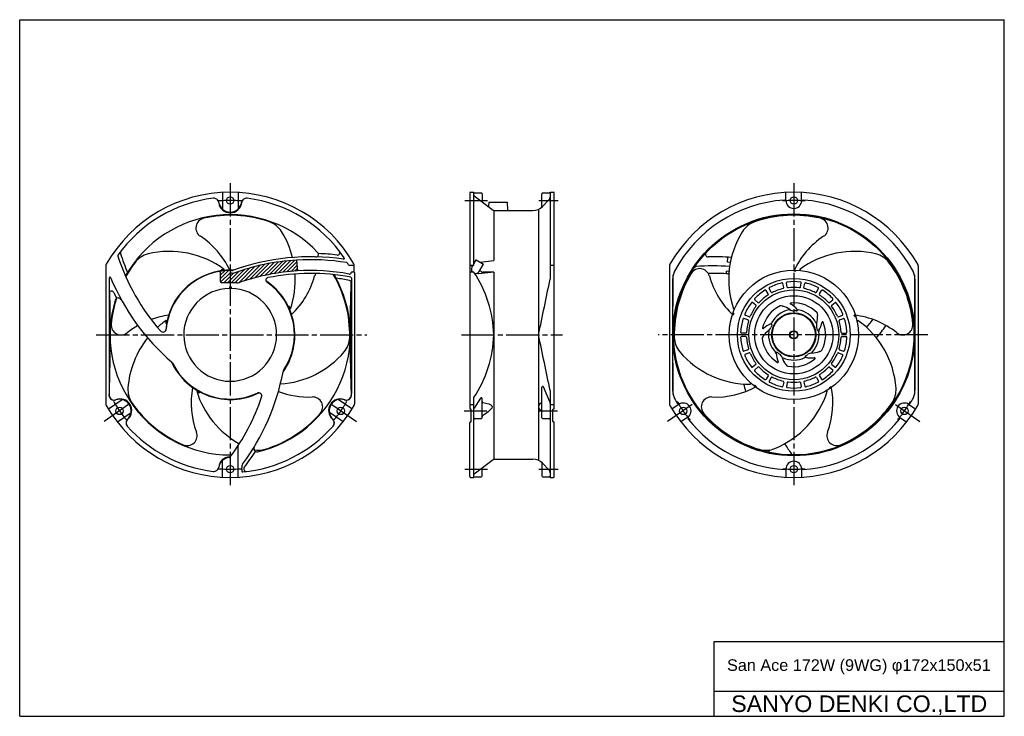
# Model space of a CAD drawing. Header units: millimetres. Extents: x 0 to 594, y 0 to 420.
import ezdxf
from ezdxf.enums import TextEntityAlignment as Align

# ---------------------------------------------------------------- set-up
doc = ezdxf.new("R2010")
doc.units = ezdxf.units.MM
doc.linetypes.add('CENTER', pattern=[27, 20, -2, 3, -2])
doc.linetypes.add('HS', pattern=[0])
doc.styles.get("Standard").update_dxf_attribs({"font": 'arial.ttf'})

msp = doc.modelspace()

# ---------------------------------------------------------------- hatches: boundary and pattern name
h = msp.add_hatch()
h.set_pattern_fill('ANSI31', scale=0.5, style=0)
h.set_pattern_definition([(45, (499.5207, 305.4198), (-1.122532, 1.122532), [])])
h.paths.add_polyline_path([(167.54, 268.53), (166.97, 275.01, 0.072145), (128.68, 267.02, 0.007998), (127.49, 267.06, -0.410324), (127, 267.56), (127, 261.26), (131.01, 261.26, 0.084035), (132.65, 261.54, -0.068875)])
h.paths.add_polyline_path([(127, 268.71, 0.042717), (120.42, 268.15, -0.465161), (121, 267.65), (121, 262.26, 0.414214), (122, 261.26), (127, 261.26)])

# ---------------------------------------------------------------- linework, layer by layer
at = {"color": 7, "linetype": 'HS'}
for p, q in [((0, 420), (594, 420)), ((0, 0), (0, 420)), ((594, 0), (594, 420)), ((419, 45), (594, 45)), ((419, 0), (419, 45)), ((419, 15), (594, 15)), ((0, 0), (594, 0))]:
    msp.add_line(p, q, dxfattribs=at)
at = {"color": 7, "linetype": 'CENTER'}
for p, q in [((127, 321.38), (127, 138.54)), ((467, 321.38), (467, 138.54)), ((268.6, 310.96), (282.2, 310.96)), ((313.13, 310.96), (324.87, 310.96)), ((46.18, 229.96), (209.43, 229.96)), ((266.5, 229.96), (327.5, 229.96)), ((547.81, 229.96), (385.25, 229.96)), ((65.73, 187.85), (50.9, 177.66)), ((188.27, 187.85), (203.1, 177.66)), ((405.73, 187.85), (390.9, 177.66)), ((528.27, 187.85), (543.1, 177.66)), ((268.23, 184.08), (281.83, 184.08)), ((312.77, 184.08), (324.5, 184.08)), ((268.6, 148.96), (282.2, 148.96)), ((268.6, 148.96), (282.2, 148.96)), ((313.13, 148.96), (324.87, 148.96))]:
    msp.add_line(p, q, dxfattribs=at)
at = {"color": 7}
for p, q in [((122.25, 315.83), (122.25, 305.82)), ((131.75, 315.83), (131.75, 305.82)), ((271.5, 315.46), (271.5, 185.74)), ((272, 315.96), (274, 315.96)), ((274, 271.96), (274, 315.96)), ((274, 315.56), (278.5, 315.56)), ((279, 315.06), (279, 310.21)), ((315, 307.04), (315, 315.06)), ((315.5, 315.56), (319.5, 315.56)), ((319.99, 315.96), (322, 315.96)), ((320, 315.96), (320, 263.6)), ((322.5, 185.74), (322.5, 315.46)), ((462.25, 310.96), (462.25, 315.83)), ((471.75, 310.96), (471.75, 315.83)), ((274.2, 313.81), (285.73, 305.16)), ((283, 309.96), (282.86, 307.31)), ((283, 309.96), (294, 309.96)), ((294, 309.96), (294.26, 304.96)), ((319.29, 311.43), (315.36, 307.38)), ((286, 305.02), (286, 274.75)), ((286.33, 304.96), (309.62, 304.96)), ((313, 305.71), (313, 154.21)), ((166.97, 275.01), (167.54, 268.53)), ((274, 272.77), (275.39, 275.17)), ((274, 273.42), (274.4, 273.47)), ((275.39, 275.17), (279.72, 272.67)), ((275.39, 275.17), (279.72, 272.67)), ((277.71, 273.83), (286, 274.75)), ((426.92, 273.81), (427.18, 276.75)), ((428.73, 273.65), (426.92, 273.81)), ((52, 271.52), (52, 188.4)), ((121, 267.65), (121, 262.26)), ((127, 268.21), (127, 267.56)), ((198.87, 271.96), (201.19, 271.96)), ((200.5, 267.96), (201.5, 267.96)), ((201.62, 272.21), (201.62, 267.95)), ((202, 267.46), (202, 188.4)), ((272, 271.96), (274, 271.96)), ((272, 267.96), (274, 267.96)), ((272.8, 270.7), (273.53, 271.96)), ((274, 267.79), (274, 267.96)), ((276.28, 267.32), (276.88, 266.82)), ((286, 267.72), (276.88, 266.82)), ((277.13, 268.2), (279.72, 272.67)), ((286, 267.72), (279.5, 267.72)), ((286, 267.72), (286, 154.9)), ((320, 272.04), (322.5, 272.04)), ((392, 271.52), (392, 188.4)), ((426.31, 266.79), (426.44, 268.33)), ((427.96, 268.2), (426.44, 268.33)), ((542, 271.52), (542, 188.4)), ((53.9, 264.27), (53.9, 194.63)), ((200.1, 264.19), (200.1, 194.63)), ((393.9, 263.59), (393.9, 196.34)), ((540.1, 263.59), (540.1, 196.34)), ((131.01, 261.26), (122, 261.26)), ((126.5, 258.96), (127.5, 258.96)), ((126.5, 258.96), (126.5, 257.96)), ((127.5, 258.96), (127.5, 257.96)), ((315, 179.98), (315, 198.37)), ((319.8, 189.62), (315.96, 198.57)), ((320, 196.32), (320, 143.96)), ((53.54, 185.24), (61.79, 190.91)), ((200.46, 185.24), (192.21, 190.91)), ((274, 143.96), (274, 192.13)), ((278.08, 191.84), (274.08, 185.76)), ((279, 179.98), (279, 191.57)), ((271.5, 187.88), (274, 187.88)), ((272, 185.24), (272, 185.24)), ((272.3, 177.71), (272.3, 184.94)), ((320, 187.88), (322.5, 187.88)), ((321.7, 177.71), (321.7, 184.94)), ((322, 185.24), (322, 185.24)), ((397.56, 188), (393.54, 185.24)), ((536.44, 188), (540.46, 185.24)), ((58.92, 177.41), (67.17, 183.08)), ((195.08, 177.41), (186.83, 183.08)), ((274.5, 179.48), (278.5, 179.48)), ((315.5, 179.48), (319.5, 179.48)), ((402.94, 180.17), (398.92, 177.41)), ((531.06, 180.17), (535.08, 177.41)), ((271.5, 144.46), (271.5, 176.91)), ((272, 177.41), (272, 177.41)), ((322, 177.41), (322, 177.41)), ((322.5, 144.46), (322.5, 176.91)), ((131.75, 144.09), (131.75, 163.08)), ((274.2, 146.11), (285.73, 154.76)), ((286.33, 154.96), (309.62, 154.96)), ((122.25, 144.09), (122.25, 154.1)), ((134, 148.96), (134, 147.8)), ((279, 144.86), (279, 149.71)), ((315, 152.88), (315, 144.86)), ((319.29, 148.49), (315.36, 152.54)), ((462.25, 148.96), (462.25, 144.09)), ((471.75, 148.96), (471.75, 144.09)), ((272, 143.96), (274, 143.96)), ((274, 144.36), (278.5, 144.36)), ((315.5, 144.36), (319.5, 144.36)), ((319.99, 143.96), (322, 143.96))]:
    msp.add_line(p, q, dxfattribs=at)
at = {"color": 7, "ltscale": 0.771333}
msp.add_line((156.84, 267.44), (156.84, 267.44), dxfattribs=at)
msp.add_line((156.84, 267.44), (156.84, 267.44), dxfattribs=at)
at = {"color": 7, "ltscale": 0.8}
for p, q in [((451.58, 254.63), (450.26, 256.76)), ((453.34, 255.65), (452.17, 257.86)), ((460.95, 258.42), (460.43, 260.87)), ((462.95, 258.77), (462.6, 261.25)), ((471.05, 258.77), (471.4, 261.25)), ((473.05, 258.42), (473.57, 260.87)), ((480.66, 255.65), (481.83, 257.86)), ((482.42, 254.63), (483.74, 256.76)), ((445.38, 249.43), (443.52, 251.1)), ((488.62, 249.43), (490.48, 251.1)), ((444.07, 247.87), (442.1, 249.41)), ((489.93, 247.87), (491.9, 249.41)), ((439.33, 238.95), (436.95, 239.72)), ((440.02, 240.86), (437.7, 241.8)), ((493.98, 240.86), (496.3, 241.8)), ((494.67, 238.95), (497.05, 239.72)), ((437.92, 230.98), (435.42, 231.06)), ((437.92, 228.94), (435.42, 228.86)), ((496.08, 230.98), (498.58, 231.06)), ((496.08, 228.94), (498.58, 228.86)), ((439.33, 220.97), (436.95, 220.2)), ((494.67, 220.97), (497.05, 220.2)), ((440.02, 219.06), (437.7, 218.12)), ((493.98, 219.06), (496.3, 218.12)), ((444.07, 212.05), (442.1, 210.51)), ((445.38, 210.49), (443.52, 208.82)), ((488.62, 210.49), (490.48, 208.82)), ((489.93, 212.05), (491.9, 210.51)), ((451.58, 205.29), (450.26, 203.17)), ((453.34, 204.27), (452.17, 202.06)), ((480.66, 204.27), (481.83, 202.06)), ((482.42, 205.29), (483.74, 203.17)), ((460.95, 201.5), (460.43, 199.05)), ((462.95, 201.15), (462.6, 198.67)), ((471.05, 201.15), (471.4, 198.67)), ((473.05, 201.5), (473.57, 199.05))]:
    msp.add_line(p, q, dxfattribs=at)
at = {"color": 7}
for centre, radius in [((127, 310.96), 2.25), ((467, 310.96), 2.25), ((467, 229.96), 72.96), ((467, 229.96), 72.45), ((467, 229.96), 27.1), ((467, 229.96), 23.6), ((467, 229.96), 13.35), ((467, 229.96), 13.3), ((467, 229.96), 13), ((467, 229.96), 2.5), ((467, 229.96), 2.27), ((60.25, 184.08), 2.25), ((193.75, 184.08), 2.25), ((400.25, 184.08), 2.25), ((533.75, 184.08), 2.25), ((127, 148.96), 2.25), ((467, 148.96), 2.25)]:
    msp.add_circle(centre, radius, dxfattribs=at)
at = {"color": 7, "ltscale": 0.8}
for radius in [39, 34]:
    msp.add_circle((467, 229.96), radius, dxfattribs=at)
at = {"color": 7}
for centre, radius, start, end in [((127, 229.96), 86, 29.80674, 150.34815), ((272, 315.46), 0.5, 90, 180), ((278.5, 315.06), 0.5, 0, 90), ((315.5, 315.06), 0.5, 90, 180), ((319.5, 316.06), 0.5, 270, 348.46304), ((322, 315.46), 0.5, 0, 90), ((467, 229.96), 86, 29.65185, 150.34815), ((127, 229.96), 83, 97.08646, 144.69423), ((117.07, 309.34), 3, 6.78443, 97.13021), ((117.13, 309.35), 3, 9.27139, 97.08646), ((127, 310.52), 7, 186.78443, 353.21557), ((127, 310.96), 7, 189.27139, 350.72861), ((136.87, 309.35), 3, 82.91354, 170.72861), ((136.93, 309.34), 3, 82.86979, 173.21557), ((127, 229.96), 83, 33.96793, 82.91354), ((274.5, 314.21), 0.5, 180, 233.1301), ((317.5, 313.18), 2.5, 315.80693, 0), ((467, 229.96), 81.5, 94.0653, 151.94755), ((461.29, 310.26), 1, 7.01805, 94.0653), ((467, 310.96), 4.75, 180, 0), ((472.71, 310.26), 1, 85.9347, 172.98195), ((467, 229.96), 81.5, 28.05245, 85.9347), ((286.33, 305.96), 1, 233.1301, 270), ((309.62, 312.96), 8, 270, 315.80693), ((127, 229.96), 72.45, 43.14017, 149.89809), ((62.24, 279.45), 1.5, 142.61294, 197.60275), ((178.77, 278.47), 1.5, 268.59706, 43.14017), ((191.66, 279.57), 1.5, 263.38407, 37.50005), ((415.23, 278.47), 1.5, 136.85983, 271.40294), ((59.67, 277.64), 0.5, 144.69423, 198.02488), ((181.58, 317.31), 128.7, 198.02488, 221.31505), ((181.58, 317.31), 126.7, 197.60275, 203.12594), ((175.36, 139.02), 138, 81.66969, 109.88413), ((175.36, 139.02), 136.25, 93.52802, 110.03386), ((175.36, 139.02), 136.25, 80.74916, 93.52802), ((175.36, 139.02), 140, 83.38407, 88.01725), ((195.42, 276.06), 0.5, 261.66969, 33.96793), ((197.1, 272.51), 1, 31.25648, 80.74916), ((418.64, 139.02), 138, 85.5374, 91.40294), ((54, 271.52), 2, 150.34815, 180), ((127, 229.96), 38.75, 99.78402, 174.78804), ((127, 229.96), 38.75, 89.25101, 99.78402), ((120.5, 267.65), 0.5, 0, 99.78402), ((127.5, 268.21), 0.5, 89.25101, 180), ((127.5, 267.56), 0.5, 180, 269.23807), ((127, 229.96), 38.75, 88.706, 89.25101), ((127.91, 270.2), 1.5, 268.706, 289.88413), ((175.36, 139.02), 129.75, 93.45426, 109.21436), ((175.36, 139.02), 129.75, 79.57817, 93.45426), ((127, 229.96), 83, 30.59605, 31.25648), ((198.87, 272.46), 0.5, 210.59605, 270), ((199.01, 267.61), 1, 259.57817, 354.28525), ((200.5, 267.46), 0.5, 90, 174.28525), ((201.19, 272.46), 0.5, 270, 29.80674), ((201.5, 267.46), 0.5, 0, 90), ((272, 272.46), 0.5, 180, 270), ((272, 267.46), 0.5, 90, 180), ((274.97, 269.45), 2.5, 149.99997, 216.55684), ((214.02, 227.95), 72, 1.60334, 33.59686), ((274.97, 269.45), 2.5, 259.7292, 329.99976), ((279.5, 269.72), 2, 199.89686, 270), ((394, 271.52), 2, 150.34815, 180), ((403.9, 263.59), 10, 151.94755, 180), ((408.15, 269.6), 1.5, 94.59339, 146.03807), ((418.64, 139.02), 132.5, 85.81658, 94.59339), ((530.1, 263.59), 10, 0, 28.05245), ((540, 271.52), 2, 0, 29.65185), ((54.4, 264.27), 0.5, 22.63966, 180), ((181.58, 317.31), 137.3, 202.63966, 229.13399), ((66.05, 265.29), 2, 149.89809, 204.2388), ((122, 262.26), 1, 180, 270), ((127, 229.96), 37.1, 87.40509, 89.23807), ((131.01, 266.26), 5, 270, 289.21436), ((127, 229.96), 72.45, 283.31137, 29.40884), ((150.05, 262.96), 1.5, 101.54111, 235.06924), ((127, 229.96), 38.75, 326.20652, 55.06924), ((175.36, 139.02), 128, 79.03832, 101.54111), ((188.81, 264.8), 1.5, 29.40884, 83.89578), ((175.36, 139.02), 126, 79.23961, 82.9004), ((198.6, 261.33), 1.5, 0, 79.23961), ((921.82, 237.68), 722.41, 178.05521, 180.61206), ((199.6, 264.19), 0.5, 0, 79.03832), ((-17841.8, 4024.94), 18547.2, 348.193198, 348.299353), ((-13361.09, 308.12), 13755.35, 359.674417, 359.824574), ((405.19, 264.8), 1.5, 110.25935, 150.59116), ((418.64, 139.02), 128, 85.87777, 91.45412), ((527.95, 265.29), 2, 355.23344, 30.10191), ((14295.09, 308.12), 13755.35, 180.175426, 180.325583), ((55.4, 254.84), 1.5, 26.34002, 180), ((-667.82, 237.68), 722.41, 359.38794, 1.4469), ((181.58, 317.31), 139.3, 206.34002, 207.98183), ((127, 229.96), 28, 91.02319, 88.97681), ((127, 229.96), 72.45, 163.31137, 269.89809), ((59.52, 250.19), 2, 28.80446, 163.31137), ((534.48, 250.19), 2, 16.68863, 51.5571), ((467, 229.96), 19.25, 115.21012, 167.55935), ((467, 229.96), 15.25, 100.71438, 151.78592), ((459.44, 246.02), 1.5, 61.65723, 115.21012), ((460.86, 248.66), 1.5, 241.65723, 255.2), ((457.29, 235.12), 12.5, 53.92346, 75.2), ((464.11, 245.24), 0.3, 280.71438, 56.00385), ((467, 248.46), 4, 233.92346, 269.98805), ((465.16, 248.82), 0.3, 95.55935, 240.0979), ((457.29, 235.12), 15.5, 40.48981, 60.0979), ((467, 229.96), 19.25, 43.21012, 95.55935), ((467, 229.96), 14.5, 83.51019, 89.98805), ((468.7, 244.86), 0.5, 263.51019, 40.48981), ((469.97, 246.44), 1.5, 221.75168, 259.78592), ((467, 229.96), 15.25, 28.71438, 79.78592), ((468.91, 240.79), 12.5, 341.92346, 3.2), ((479.94, 242.11), 1.5, 349.65723, 43.21012), ((482.89, 241.57), 1.5, 169.65723, 183.2), ((467, 229.96), 19.25, 331.21012, 23.55935), ((484.37, 237.53), 0.3, 23.55935, 168.0979), ((412.42, 317.31), 128.7, 319.91103, 322.6434), ((86.42, 233.66), 2, 221.31505, 354.78804), ((448.49, 234.04), 0.3, 167.55935, 312.0979), ((459.09, 222.32), 12.5, 125.92346, 147.2), ((459.09, 222.32), 15.5, 112.48981, 132.0979), ((451.58, 231.93), 0.3, 352.71438, 128.00385), ((449.41, 235.68), 4, 305.92346, 341.98805), ((467, 229.96), 15.25, 172.71438, 223.78592), ((452.24, 237.88), 1.5, 293.75168, 331.78592), ((453.35, 236.18), 0.5, 335.51019, 112.48981), ((467, 229.96), 14.5, 155.51019, 161.98805), ((467, 229.96), 15.25, 316.71438, 7.78592), ((480.64, 237.43), 0.3, 208.71438, 344.00385), ((484.6, 235.67), 4, 161.92346, 197.98805), ((467, 229.96), 14.5, 11.51019, 17.98805), ((481.7, 232.95), 0.5, 191.51019, 328.48981), ((483.6, 232.23), 1.5, 149.75168, 187.78592), ((468.91, 240.79), 15.5, 328.48981, 348.0979), ((412.42, 317.31), 137.3, 319.48561, 323.44378), ((-667.82, 222.24), 722.41, 357.68314, 0.61206), ((921.82, 222.24), 722.41, 179.38794, 182.31686), ((214.02, 231.97), 72, 326.40314, 358.39666), ((-17841.8, -3565.02), 18547.2, 11.700647, 11.806802), ((-13361.09, 151.8), 13755.35, 0.175426, 0.325583), ((449.39, 227.73), 1.5, 133.65723, 187.21012), ((467, 229.96), 19.25, 187.21012, 239.55935), ((447.32, 229.9), 1.5, 313.65723, 327.2), ((14295.09, 151.8), 13755.35, 179.674417, 179.824574), ((477.89, 231.49), 12.5, 269.92346, 291.2), ((482.96, 218.44), 1.5, 97.65723, 111.2), ((482.56, 221.41), 1.5, 277.65723, 331.21012), ((454.91, 218.37), 1.5, 5.75168, 43.78592), ((456.87, 218.9), 0.5, 47.51019, 184.48981), ((471.82, 220.07), 15.5, 184.48981, 204.0979), ((467, 229.96), 14.5, 227.51019, 233.98805), ((456.12, 215), 4, 17.92346, 53.98805), ((471.82, 220.07), 12.5, 197.92346, 219.2), ((460.36, 215.9), 0.3, 64.71438, 200.00385), ((467, 229.96), 15.25, 244.71438, 295.78592), ((467, 229.96), 19.25, 259.21012, 311.55935), ((474.29, 214.88), 1.5, 77.75168, 115.78592), ((474.39, 216.91), 0.5, 119.51019, 256.48981), ((467, 229.96), 14.5, 299.51019, 305.98805), ((477.89, 231.49), 15.5, 256.48981, 276.0979), ((477.87, 214.99), 4, 89.92346, 125.98805), ((478.32, 219.3), 0.3, 136.71438, 272.00385), ((479.57, 215.78), 0.3, 311.55935, 96.0979), ((90.44, 211.96), 2, 26.20652, 49.13399), ((127, 229.96), 38.75, 206.20652, 294.78804), ((160.87, 207.29), 2, 146.20652, 169.13399), ((457.4, 213.62), 0.3, 239.55935, 24.0979), ((460.97, 211.23), 1.5, 25.65723, 39.2), ((463.68, 212.52), 1.5, 205.65723, 259.21012), ((24.06, 233.55), 137.3, 323.55367, 349.13399), ((315.5, 198.37), 0.5, 23.21274, 180), ((403.9, 196.34), 10, 180, 208.05245), ((569.94, 233.55), 137.3, 194.00524, 195.95568), ((530.1, 196.34), 10, 331.94755, 0), ((68.9, 194.63), 15, 180, 185.28215), ((56.94, 193.63), 3, 184.75348, 291.49943), ((56.95, 193.52), 3, 185.28215, 289.23734), ((60.25, 184.08), 7, 313.77139, 109.23734), ((60.61, 184.33), 7, 311.28443, 111.49943), ((24.06, 233.55), 128.7, 323.12254, 341.31505), ((144.08, 192.96), 2, 341.31505, 114.78804), ((193.39, 184.33), 7, 68.50057, 228.71557), ((193.75, 184.08), 7, 70.76266, 226.22861), ((197.06, 193.63), 3, 248.50057, 355.24652), ((197.05, 193.52), 3, 250.76266, 354.71785), ((185.1, 194.63), 15, 354.71785, 0), ((278.5, 191.57), 0.5, 0, 146.65834), ((467, 229.96), 81.5, 208.05245, 210.4347), ((467, 229.96), 81.5, 329.5653, 331.94755), ((54, 188.4), 2, 180, 209.65185), ((127, 229.96), 86, 209.65185, 330.34815), ((200, 188.4), 2, 330.34815, 0), ((200, 188.4), 2, 330.34815, 0), ((272, 185.74), 0.5, 180, 270), ((272, 184.94), 0.3, 0, 90), ((274.5, 185.49), 0.5, 146.65834, 180), ((279.5, 189.73), 0.5, 180, 257.504), ((314.5, 189.4), 0.5, 307.26994, 360), ((317.5, 188.64), 2.5, 0, 23.21274), ((322, 184.94), 0.3, 90, 180), ((322, 185.74), 0.5, 270, 0), ((394, 188.4), 2, 180, 209.65185), ((394, 188.4), 2, 180, 209.65185), ((467, 229.96), 86, 209.65185, 330.34815), ((397.59, 189.18), 1, 210.4347, 297.48195), ((400.25, 184.08), 4.75, 304.5, 124.5), ((533.75, 184.08), 4.75, 55.5, 235.5), ((536.41, 189.18), 1, 242.51805, 329.5653), ((540, 188.4), 2, 330.34815, 0), ((67.16, 176.86), 3, 133.77139, 221.58646), ((67.2, 176.81), 3, 131.28443, 221.63021), ((186.8, 176.81), 3, 318.36979, 48.71557), ((186.84, 176.86), 3, 318.41354, 46.22861), ((274.5, 178.98), 0.5, 90, 180), ((278.5, 179.98), 0.5, 270, 0), ((279.5, 180.6), 0.5, 125.63304, 180), ((314.5, 183.35), 0.5, 0, 42.07575), ((315.5, 179.98), 0.5, 180, 270), ((319.5, 178.98), 0.5, 0, 90), ((404.06, 179.78), 1, 131.51805, 218.5653), ((467, 229.96), 81.5, 218.5653, 265.9347), ((467, 229.96), 81.5, 274.0653, 321.4347), ((529.94, 179.78), 1, 321.4347, 48.48195), ((127, 229.96), 83, 221.58646, 262.91354), ((127, 229.96), 83, 275.21591, 318.41354), ((272, 176.91), 0.5, 90, 180), ((272, 177.71), 0.3, 270, 0), ((322, 177.71), 0.3, 180, 270), ((322, 176.91), 0.5, 0, 90), ((143.22, 161.4), 2, 148.80446, 283.31137), ((450.78, 161.4), 2, 256.68863, 334.15123), ((569.94, 233.55), 128.7, 212.58396, 215.7612), ((127, 149.4), 7, 93.15939, 173.21557), ((127, 148.96), 7, 95.64829, 170.72861), ((126.21, 156.92), 1, 275.64829, 323.12254), ((126.56, 157.39), 1, 273.15939, 323.38236), ((126.87, 159.51), 2, 269.89809, 324.2388), ((24.06, 233.55), 139.3, 323.11053, 327.98183), ((286.33, 153.96), 1, 90, 126.8699), ((309.62, 146.96), 8, 44.19307, 90), ((467.13, 159.51), 2, 215.7612, 270.10191), ((117.07, 150.58), 3, 262.86979, 353.21557), ((117.13, 150.57), 3, 262.91354, 350.72861), ((136.92, 150.21), 3, 143.55367, 187.16164), ((127, 148.96), 7, 0, 7.16164), ((136.67, 149.04), 1.5, 143.11053, 276.81696), ((461.29, 149.66), 1, 265.9347, 352.98195), ((467, 148.96), 4.75, 0, 180), ((472.71, 149.66), 1, 187.01805, 274.0653), ((134.5, 147.8), 0.5, 180, 275.21591), ((272, 144.46), 0.5, 180, 270), ((274.5, 145.71), 0.5, 126.8699, 180), ((278.5, 144.86), 0.5, 270, 0), ((315.5, 144.86), 0.5, 180, 270), ((317.5, 146.75), 2.5, 0, 44.19307), ((319.5, 143.86), 0.5, 11.53696, 90), ((322, 144.46), 0.5, 270, 0)]:
    msp.add_arc(centre, radius, start, end, dxfattribs=at)
at = {"color": 7, "linetype": 'CENTER'}
for centre, start, end in [((127, 229.96), 85.1947, 94.8053), ((467, 229.96), 85.1947, 94.8053), ((127, 229.96), 209.60876, 219.39124), ((127, 229.96), 320.69953, 330.30047), ((467, 229.96), 209.60876, 219.39124), ((467, 229.96), 320.69953, 330.30047), ((127, 229.96), 265.1947, 274.8053), ((467, 229.96), 265.1947, 274.8053)]:
    msp.add_arc(centre, 81, start, end, dxfattribs=at)
at = {"color": 7, "ltscale": 0.8}
for centre, radius, start, end in [((112.28, 294.4), 6, 102.86568, 236.6635), ((127, 229.96), 72.1, 70.77521, 102.86568), ((146.13, 284.82), 14, 31.73696, 70.77521), ((447.87, 284.82), 14, 109.22479, 148.26304), ((467, 229.96), 72.1, 77.13432, 109.22479), ((481.72, 294.4), 6, 303.3365, 77.13432), ((111.26, 263.25), 55, 14.04206, 31.73696), ((482.74, 263.25), 55, 148.26304, 198.7576), ((81.51, 247.62), 50, 25.26983, 56.6635), ((512.49, 247.62), 50, 123.3365, 155.48689), ((90.47, 225.28), 55, 53.2424, 103.73696), ((503.53, 225.28), 55, 76.26304, 126.7576), ((127, 229.96), 72.1, 142.77521, 150.91871), ((80.74, 265.11), 14, 103.73696, 142.77521), ((513.26, 265.11), 14, 37.22479, 76.26304), ((467, 229.96), 72.1, 5.13432, 37.22479), ((127, 229.96), 39, 87.38317, 176.17967), ((127, 229.96), 39.55, 95.24205, 98.02202), ((90.47, 225.28), 53.7, 53.87456, 54.7303), ((90.47, 225.28), 54.7, 52.73243, 53.58861), ((410.26, 263.87), 6, 15.3365, 149.13432), ((467, 229.96), 38.4, 88.36726, 90), ((512.49, 247.62), 49, 154.20714, 154.97266), ((503.53, 225.28), 54.7, 126.41139, 127.26757), ((467, 229.96), 39.55, 84.11032, 84.75795), ((127, 229.96), 39, 324.7834, 56.26833), ((111.26, 263.25), 55, 341.2424, 3.57769), ((129.73, 278.68), 50, 313.26983, 344.6635), ((183.74, 263.87), 6, 148.8455, 164.6635), ((127, 229.96), 72.1, 358.77521, 30.18034), ((467, 229.96), 72.1, 149.13432, 181.22479), ((464.27, 278.68), 50, 195.3365, 227.48689), ((463.1, 261.32), 0.5, 97.09338, 188), ((467, 229.96), 32.1, 82.90662, 97.09338), ((470.9, 261.32), 0.5, 352, 82.90662), ((467, 229.96), 32.1, 122.90662, 137.09338), ((449.83, 256.49), 0.5, 32, 122.90662), ((452.61, 258.09), 0.5, 117.09338, 208), ((467, 229.96), 32.1, 102.90662, 117.09338), ((453.78, 255.88), 0.5, 208, 297.01549), ((467, 229.96), 28.6, 102.98451, 117.01549), ((459.94, 260.76), 0.5, 12, 102.90662), ((460.46, 258.32), 0.5, 282.98451, 12), ((463.45, 258.84), 0.5, 188, 277.01549), ((467, 229.96), 28.6, 82.98451, 97.01549), ((470.55, 258.84), 0.5, 262.98451, 352), ((473.54, 258.32), 0.5, 168, 257.01549), ((467, 229.96), 28.6, 62.98451, 77.01549), ((474.06, 260.76), 0.5, 77.09338, 168), ((467, 229.96), 32.1, 62.90662, 77.09338), ((480.22, 255.88), 0.5, 242.98451, 332), ((481.39, 258.09), 0.5, 332, 62.90662), ((484.17, 256.49), 0.5, 57.09338, 148), ((467, 229.96), 32.1, 42.90662, 57.09338), ((127, 229.96), 72.1, 162.40271, 174.86568), ((441.79, 249.02), 0.5, 52, 142.90662), ((443.85, 251.47), 0.5, 137.09338, 228), ((467, 229.96), 28.6, 122.98451, 137.01549), ((451.16, 254.37), 0.5, 302.98451, 32), ((482.84, 254.37), 0.5, 148, 237.01549), ((467, 229.96), 28.6, 42.98451, 57.01549), ((490.15, 251.47), 0.5, 312, 42.90662), ((492.21, 249.02), 0.5, 37.09338, 128), ((111.26, 263.25), 53.7, 341.87456, 342.7303), ((127, 229.96), 39.55, 23.24205, 26.02202), ((111.26, 263.25), 54.7, 340.73243, 341.58861), ((467, 229.96), 39.55, 156.11032, 156.75795), ((482.74, 263.25), 54.7, 198.41139, 199.26757), ((467, 229.96), 32.1, 142.90662, 157.09338), ((467, 229.96), 28.6, 142.98451, 157.01549), ((443.76, 247.48), 0.5, 322.98451, 52), ((445.71, 249.8), 0.5, 228, 317.01549), ((488.29, 249.8), 0.5, 222.98451, 312), ((490.24, 247.48), 0.5, 128, 217.01549), ((467, 229.96), 28.6, 22.98451, 37.01549), ((467, 229.96), 32.1, 22.90662, 37.09338), ((96.15, 192.15), 50, 97.26983, 109.71809), ((120.16, 193.77), 55, 125.2424, 132.33862), ((127, 229.96), 39.55, 167.24205, 170.02202), ((120.16, 193.77), 54.7, 124.73243, 125.58861), ((464.27, 278.68), 49, 226.20714, 226.97266), ((467, 229.96), 38.4, 160.36726, 162), ((467, 229.96), 32.1, 162.90662, 177.09338), ((436.8, 239.25), 0.5, 72, 162.90662), ((437.89, 242.26), 0.5, 157.09338, 248), ((467, 229.96), 28.6, 162.98451, 177.01549), ((439.17, 238.48), 0.5, 342.98451, 72), ((440.21, 241.32), 0.5, 248, 337.01549), ((493.79, 241.32), 0.5, 202.98451, 292), ((494.83, 238.48), 0.5, 108, 197.01549), ((467, 229.96), 28.6, 2.98451, 17.01549), ((496.11, 242.26), 0.5, 292, 22.90662), ((497.2, 239.25), 0.5, 17.09338, 108), ((467, 229.96), 32.1, 2.90662, 17.09338), ((497.85, 192.15), 50, 51.3365, 83.48689), ((467, 229.96), 38.4, 16.36726, 18), ((497.85, 192.15), 49, 82.20714, 82.97266), ((473.84, 193.77), 54.7, 54.41139, 55.26757), ((473.84, 193.77), 55, 4.26304, 54.7576), ((467, 229.96), 39.55, 12.11032, 12.75795), ((61.17, 235.88), 6, 174.86568, 308.6635), ((96.15, 192.15), 50, 119.81313, 128.6635), ((120.16, 193.77), 53.7, 125.87456, 126.7303), ((532.83, 235.88), 6, 231.3365, 5.13432), ((120.16, 193.77), 55, 141.36574, 175.73696), ((185.09, 228.72), 14, 319.73696, 358.77521), ((408.91, 228.72), 14, 181.22479, 220.26304), ((435.44, 231.56), 0.5, 177.09338, 268), ((435.44, 228.36), 0.5, 92, 182.90662), ((467, 229.96), 32.1, 182.90662, 197.09338), ((437.94, 231.48), 0.5, 268, 357.01549), ((437.94, 228.45), 0.5, 2.98451, 92), ((467, 229.96), 28.6, 182.98451, 197.01549), ((467, 229.96), 28.6, 342.98451, 357.01549), ((496.06, 231.48), 0.5, 182.98451, 272), ((496.06, 228.45), 0.5, 88, 177.01549), ((467, 229.96), 32.1, 342.90662, 357.09338), ((498.56, 231.56), 0.5, 272, 2.90662), ((498.56, 228.36), 0.5, 357.09338, 88), ((436.8, 220.67), 0.5, 197.09338, 288), ((439.17, 221.44), 0.5, 288, 17.01549), ((494.83, 221.44), 0.5, 162.98451, 252), ((497.2, 220.67), 0.5, 252, 342.90662), ((153.8, 255.22), 55, 273.62882, 319.73696), ((440.2, 255.22), 55, 220.26304, 270.7576), ((437.89, 217.66), 0.5, 112, 202.90662), ((467, 229.96), 32.1, 202.90662, 217.09338), ((440.21, 218.6), 0.5, 22.98451, 112), ((467, 229.96), 28.6, 202.98451, 217.01549), ((467, 229.96), 28.6, 322.98451, 337.01549), ((467, 229.96), 32.1, 322.90662, 337.09338), ((493.79, 218.6), 0.5, 68, 157.01549), ((496.11, 217.66), 0.5, 337.09338, 68), ((127, 229.96), 39, 204.7834, 296.17967), ((441.79, 210.9), 0.5, 217.09338, 308), ((443.85, 208.45), 0.5, 132, 222.90662), ((467, 229.96), 32.1, 222.90662, 237.09338), ((443.76, 212.44), 0.5, 308, 37.01549), ((445.71, 210.12), 0.5, 42.98451, 132), ((467, 229.96), 28.6, 222.98451, 237.01549), ((467, 229.96), 28.6, 302.98451, 317.01549), ((467, 229.96), 32.1, 302.90662, 317.09338), ((488.29, 210.12), 0.5, 48, 137.01549), ((490.24, 212.44), 0.5, 142.98451, 232), ((490.15, 208.45), 0.5, 317.09338, 48), ((492.21, 210.9), 0.5, 232, 322.90662), ((449.83, 203.43), 0.5, 237.09338, 328), ((451.16, 205.55), 0.5, 328, 57.01549), ((452.61, 201.83), 0.5, 152, 242.90662), ((453.78, 204.04), 0.5, 62.98451, 152), ((467, 229.96), 28.6, 242.98451, 257.01549), ((460.46, 201.6), 0.5, 348, 77.01549), ((473.54, 201.6), 0.5, 102.98451, 192), ((467, 229.96), 28.6, 282.98451, 297.01549), ((480.22, 204.04), 0.5, 28, 117.01549), ((481.39, 201.83), 0.5, 297.09338, 28), ((482.84, 205.55), 0.5, 122.98451, 212), ((484.17, 203.43), 0.5, 212, 302.90662), ((79.28, 196.82), 14, 175.73696, 214.77521), ((153.43, 188.94), 50, 169.26983, 200.6635), ((159.3, 212.28), 54.7, 196.73243, 197.58861), ((419.82, 242.42), 50, 267.3365, 299.48689), ((440.2, 255.22), 54.7, 270.41139, 271.26757), ((467, 229.96), 39.55, 228.11032, 228.75795), ((419.82, 242.42), 49, 298.20714, 298.97266), ((467, 229.96), 38.4, 232.36726, 234), ((467, 229.96), 32.1, 242.90662, 257.09338), ((459.94, 199.16), 0.5, 257.09338, 348), ((463.1, 198.6), 0.5, 172, 262.90662), ((463.45, 201.08), 0.5, 82.98451, 172), ((467, 229.96), 32.1, 262.90662, 277.09338), ((467, 229.96), 28.6, 262.98451, 277.01549), ((470.55, 201.08), 0.5, 8, 97.01549), ((470.9, 198.6), 0.5, 277.09338, 8), ((474.06, 199.16), 0.5, 192, 282.90662), ((467, 229.96), 32.1, 282.90662, 297.09338), ((434.7, 212.28), 54.7, 342.41139, 343.26757), ((440.57, 188.94), 50, 339.3365, 11.48689), ((467, 229.96), 38.4, 304.36726, 306), ((440.57, 188.94), 49, 10.20714, 10.97266), ((514.72, 196.82), 14, 325.22479, 4.26304), ((159.3, 212.28), 55, 197.2424, 240.84313), ((127, 229.96), 39.55, 239.24205, 242.02202), ((159.3, 212.28), 53.7, 197.87456, 198.7303), ((174.18, 242.42), 50, 248.76591, 272.6635), ((176.78, 186.48), 6, 318.86568, 92.6635), ((417.22, 186.48), 6, 87.3365, 221.13432), ((434.7, 212.28), 55, 292.26304, 342.7576), ((467, 229.96), 39.55, 300.11032, 300.75795), ((127, 229.96), 72.1, 214.77521, 246.86568), ((467, 229.96), 72.1, 293.13432, 325.22479), ((127, 229.96), 72.1, 286.77521, 318.86568), ((467, 229.96), 72.1, 221.13432, 253.22479), ((101.03, 169.18), 6, 246.86568, 20.6635), ((492.97, 169.18), 6, 159.3365, 293.13432), ((143.77, 174.33), 14, 260.34519, 286.77521), ((450.23, 174.33), 14, 253.22479, 292.26304)]:
    msp.add_arc(centre, radius, start, end, dxfattribs=at)
at = {"color": 7}
for points, knots in [([(279.39, 189.24), (281.95, 188.68), (287.85, 187.27), (282.44, 183.32), (279.21, 181.01)], [0.306765, 0.306765, 0.306765, 0.306765, 6.330423, 14.712077, 14.712077, 14.712077, 14.712077]), ([(314.8, 189), (313.99, 188.38), (312.09, 186.84), (313.81, 184.86), (314.87, 183.68)], [0.21331, 0.21331, 0.21331, 0.21331, 2.868146, 6.737042, 6.737042, 6.737042, 6.737042])]:
    msp.add_open_spline(points, degree=3, knots=knots, dxfattribs=at)

# ---------------------------------------------------------------- texts
msp.add_text(' San Ace 172W (9WG) φ172x150x51', height=7, dxfattribs=at).set_placement((424, 27.29))
at = {"color": 7, "linetype": 'Continuous'}
msp.add_text('SANYO DENKI CO.,LTD', height=10, dxfattribs=at).set_placement((506.5, 7.5), align=Align.MIDDLE_CENTER)

doc.saveas('drawing.dxf')
